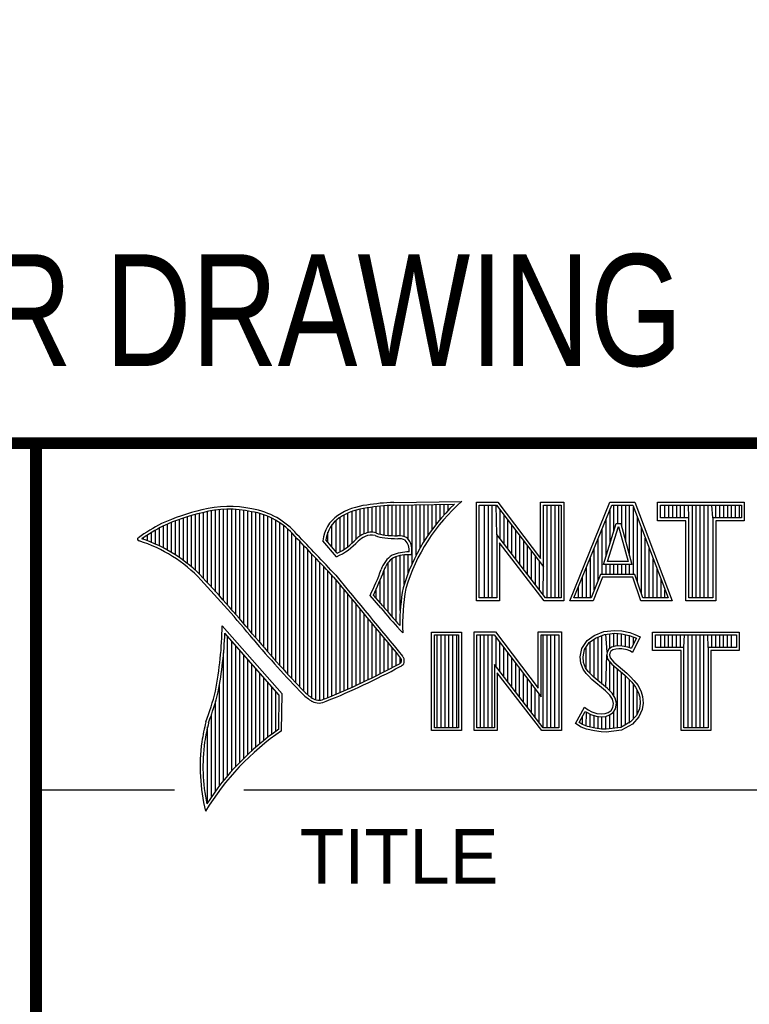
# Model space of a CAD drawing. Header units: inches. Extents: x 0 to 22, y 0 to 17.
# Tile 7 of 20: x 16.3 to 17.6, y 2 to 3.7. Entities that reach past the tile are written whole.
import ezdxf

# ---------------------------------------------------------------- set-up
doc = ezdxf.new("R2010")
doc.units = ezdxf.units.IN
doc.header["$LTSCALE"] = 1.21
doc.header["$MEASUREMENT"] = 0
doc.layers.get('0').update_dxf_attribs({"linetype": 'CONTINUOUS'})
doc.layers.add('DIMENSIONS', color=7, linetype='CONTINUOUS')
doc.styles.get("Standard").update_dxf_attribs({"font": 'txt', "width": 0.8})
doc.styles.add('TEXTSTYLE_2', font='txt')
doc.dimstyles.new('DIMSTYLE_2', dxfattribs={"dimtxt": 0.125, "dimasz": 0.18, "dimexe": 0.125, "dimexo": 0.0625, "dimgap": 0.03125, "dimtad": 0, "dimtih": 1, "dimtoh": 1, "dimdec": 3, "dimlfac": 0.5, "dimzin": 4, "dimdsep": 46, "dimtxsty": 'STANDARD', "dimblk": '_FILLED', "dimblk1": '_FILLED', "dimblk2": '_FILLED', "dimcen": 0.09, "dimadec": 0, "dimazin": 0, "dimtp": 0.001, "dimtm": 0.001, "dimtfac": 1, "dimtdec": 3, "dimtofl": 0, "dimtmove": 0, "dimatfit": 3, "dimldrblk": '_FILLED', "dimfxl": 1, "dimtolj": 1, "dimtzin": 4, "dimarcsym": 0})

# ---------------------------------------------------------------- blocks, each defined once
blk = doc.blocks.new('*D23')
at = {"layer": 'DIMENSIONS', "color": 2, "linetype": 'CONTINUOUS'}
blk.add_line((17.2414, 5.848), (17.2414, 5.173), dxfattribs=at)
at = {"layer": 'DIMENSIONS', "color": 2, "linetype": 'CONTINUOUS', "insert": (17.1789, 5.1105), "char_height": 0.125, "width": 1.625, "attachment_point": 3, "rotation": 90, "line_spacing_factor": 0.9}
blk.add_mtext('2X 3.094{\\Ftxt.shx;\\W1.000000;\\H0.125000; }[78.59]', dxfattribs=at)
blk = doc.blocks.new('_FILLED')
at = {"color": 0, "linetype": 'BYBLOCK'}
blk.add_solid([(0, 0), (-1, 0.1736), (-1, -0.1736)], dxfattribs=at)

msp = doc.modelspace()

# ---------------------------------------------------------------- linework, layer by layer
at = {"color": 2, "linetype": 'CONTINUOUS'}
for p, q in [((16.3737, 2.9596), (21.5037, 2.9596)), ((16.3737, 2.9596), (16.3737, 1.2496)), ((16.375, 2.96), (21.5, 2.96)), ((16.9332, 2.8053), (16.9332, 2.849)), ((16.9401, 2.8077), (16.9401, 2.8499)), ((16.9469, 2.8082), (16.9469, 2.8509)), ((16.9537, 2.8069), (16.9537, 2.8518)), ((16.9606, 2.8048), (16.9606, 2.8525)), ((16.9674, 2.8034), (16.9674, 2.8531)), ((16.9742, 2.8027), (16.9742, 2.8536)), ((16.981, 2.8023), (16.981, 2.854)), ((16.9838, 2.8589), (17.0997, 2.8607)), ((16.9839, 2.8541), (17.087, 2.8557)), ((16.9879, 2.802), (16.9879, 2.8542)), ((16.9947, 2.8019), (16.9947, 2.8543)), ((17.0015, 2.8005), (17.0015, 2.8544)), ((17.0083, 2.7963), (17.0083, 2.8545)), ((17.0152, 2.755), (17.0152, 2.8546)), ((17.022, 2.7691), (17.022, 2.8547)), ((17.0288, 2.7817), (17.0288, 2.8548)), ((17.0357, 2.7931), (17.0357, 2.8549)), ((17.0425, 2.8035), (17.0425, 2.855)), ((17.0493, 2.8131), (17.0493, 2.8551)), ((17.0561, 2.822), (17.0561, 2.8552)), ((17.063, 2.8303), (17.063, 2.8553)), ((17.0698, 2.8381), (17.0698, 2.8554)), ((17.0766, 2.8454), (17.0766, 2.8555)), ((17.1243, 2.8592), (17.1609, 2.8592)), ((17.1243, 2.6915), (17.1243, 2.8592)), ((17.1291, 2.8543), (17.1585, 2.8543)), ((17.1291, 2.6963), (17.1291, 2.8543)), ((17.1381, 2.6963), (17.1381, 2.8543)), ((17.1447, 2.6963), (17.1447, 2.8543)), ((17.1514, 2.6963), (17.1514, 2.8543)), ((17.1589, 2.8042), (17.1581, 2.8543)), ((17.1585, 2.8543), (17.2383, 2.7492)), ((17.1609, 2.8592), (17.2334, 2.7636)), ((17.2334, 2.8592), (17.2732, 2.8592)), ((17.2334, 2.7636), (17.2334, 2.8592)), ((17.2383, 2.8543), (17.2684, 2.8543)), ((17.2383, 2.7492), (17.2383, 2.8543)), ((17.2449, 2.6963), (17.2449, 2.8543)), ((17.2515, 2.6963), (17.2515, 2.8543)), ((17.2582, 2.6963), (17.2582, 2.8543)), ((17.2649, 2.6963), (17.2649, 2.8543)), ((17.2684, 2.8543), (17.2684, 2.6963)), ((17.2732, 2.8592), (17.2732, 2.6915)), ((17.2831, 2.6915), (17.3516, 2.8591)), ((17.2903, 2.6964), (17.3548, 2.8542)), ((17.3516, 2.8591), (17.3938, 2.8591)), ((17.3548, 2.8542), (17.3905, 2.8542)), ((17.3583, 2.8098), (17.3583, 2.8542)), ((17.365, 2.8228), (17.365, 2.8542)), ((17.3717, 2.817), (17.3717, 2.8542)), ((17.3784, 2.7925), (17.3784, 2.8542)), ((17.385, 2.7679), (17.385, 2.8542)), ((17.3905, 2.8542), (17.4504, 2.6964)), ((17.3917, 2.7364), (17.3917, 2.851)), ((17.3938, 2.8591), (17.4574, 2.6915)), ((17.4327, 2.8591), (17.5802, 2.8591)), ((17.4327, 2.8278), (17.4327, 2.8591)), ((17.4375, 2.8542), (17.5753, 2.8542)), ((17.4375, 2.8327), (17.4375, 2.8542)), ((17.4451, 2.8327), (17.4451, 2.8542)), ((17.4518, 2.8327), (17.4518, 2.8542)), ((17.4585, 2.8327), (17.4585, 2.8542)), ((17.4652, 2.8327), (17.4652, 2.8542)), ((17.4718, 2.8327), (17.4718, 2.8542)), ((17.4785, 2.8327), (17.4785, 2.8542)), ((17.4859, 2.8327), (17.4852, 2.8542)), ((17.4919, 2.6964), (17.4919, 2.8542)), ((17.4985, 2.6964), (17.4985, 2.8542)), ((17.5052, 2.6964), (17.5052, 2.8542)), ((17.5119, 2.6964), (17.5119, 2.8542)), ((17.5186, 2.6964), (17.5186, 2.8542)), ((17.5269, 2.8327), (17.5252, 2.8542)), ((17.5319, 2.8327), (17.5319, 2.8542)), ((17.5386, 2.8327), (17.5386, 2.8542)), ((17.5453, 2.8327), (17.5453, 2.8542)), ((17.5519, 2.8327), (17.5519, 2.8542)), ((17.5586, 2.8327), (17.5586, 2.8542)), ((17.5653, 2.8327), (17.5653, 2.8542)), ((17.572, 2.8327), (17.572, 2.8542)), ((17.5753, 2.8542), (17.5753, 2.8327)), ((17.5802, 2.8591), (17.5802, 2.8278)), ((16.626, 2.7601), (16.626, 2.8325)), ((16.6329, 2.7549), (16.6329, 2.8347)), ((16.6397, 2.7492), (16.6397, 2.8367)), ((16.6465, 2.7431), (16.6465, 2.8386)), ((16.6533, 2.7366), (16.6533, 2.8403)), ((16.6602, 2.7295), (16.6602, 2.8419)), ((16.667, 2.7221), (16.667, 2.8435)), ((16.6738, 2.7146), (16.6738, 2.8449)), ((16.6806, 2.707), (16.6806, 2.8459)), ((16.6875, 2.6995), (16.6875, 2.8467)), ((16.6943, 2.6918), (16.6943, 2.8472)), ((16.7011, 2.6841), (16.7011, 2.8474)), ((16.708, 2.6764), (16.708, 2.8474)), ((16.7148, 2.6685), (16.7148, 2.847)), ((16.7216, 2.6607), (16.7216, 2.8465)), ((16.7284, 2.6527), (16.7284, 2.8456)), ((16.7353, 2.6447), (16.7353, 2.8445)), ((16.7421, 2.6366), (16.7421, 2.8431)), ((16.7489, 2.6285), (16.7489, 2.8417)), ((16.7557, 2.6204), (16.7557, 2.84)), ((16.7626, 2.6125), (16.7626, 2.8378)), ((16.7694, 2.6046), (16.7694, 2.8352)), ((16.7762, 2.5968), (16.7762, 2.8321)), ((16.8923, 2.7747), (16.8923, 2.8335)), ((16.8991, 2.7788), (16.8991, 2.8375)), ((16.9059, 2.7837), (16.9059, 2.8408)), ((16.9128, 2.7896), (16.9128, 2.8436)), ((16.9196, 2.7966), (16.9196, 2.8459)), ((16.9264, 2.8018), (16.9264, 2.8477)), ((17.1648, 2.7965), (17.1648, 2.8461)), ((17.1714, 2.7879), (17.1714, 2.8373)), ((17.3517, 2.7882), (17.3517, 2.8465)), ((17.3984, 2.7232), (17.3984, 2.8334)), ((17.4859, 2.8327), (17.4375, 2.8327)), ((17.4859, 2.6964), (17.4859, 2.8327)), ((17.5753, 2.8327), (17.5269, 2.8327)), ((17.5269, 2.8327), (17.5269, 2.6964)), ((16.5851, 2.7849), (16.5851, 2.8154)), ((16.5919, 2.7815), (16.5919, 2.819)), ((16.5987, 2.7778), (16.5987, 2.8221)), ((16.6055, 2.7738), (16.6055, 2.8249)), ((16.6124, 2.7696), (16.6124, 2.8276)), ((16.6192, 2.765), (16.6192, 2.8301)), ((16.7831, 2.5891), (16.7831, 2.8284)), ((16.7899, 2.5815), (16.7899, 2.8242)), ((16.7967, 2.5739), (16.7967, 2.8193)), ((16.8786, 2.783), (16.8786, 2.8206)), ((16.8855, 2.7749), (16.8855, 2.8281)), ((17.1781, 2.7792), (17.1781, 2.8285)), ((17.1848, 2.7705), (17.1848, 2.8197)), ((17.3409, 2.7533), (17.3624, 2.8228)), ((17.345, 2.7666), (17.345, 2.8302)), ((17.3475, 2.7581), (17.3659, 2.8179)), ((17.3624, 2.8228), (17.3701, 2.8228)), ((17.3659, 2.8179), (17.3664, 2.8179)), ((17.3664, 2.8179), (17.3827, 2.7581)), ((17.3701, 2.8228), (17.389, 2.7533)), ((17.4051, 2.7034), (17.4051, 2.8158)), ((17.481, 2.8278), (17.4327, 2.8278)), ((17.481, 2.6915), (17.481, 2.8278)), ((17.5802, 2.8278), (17.5318, 2.8278)), ((17.5318, 2.8278), (17.5318, 2.6915)), ((16.5578, 2.796), (16.5578, 2.7989)), ((16.5646, 2.7936), (16.5646, 2.8033)), ((16.5714, 2.7909), (16.5714, 2.8075)), ((16.5782, 2.788), (16.5782, 2.8116)), ((16.8035, 2.5665), (16.8035, 2.8136)), ((16.8104, 2.5591), (16.8104, 2.807)), ((16.8172, 2.5519), (16.8172, 2.7996)), ((16.8718, 2.791), (16.8718, 2.8085)), ((17.2418, 2.6963), (17.1589, 2.8042)), ((17.1589, 2.8042), (17.1589, 2.6963)), ((17.1915, 2.7618), (17.1915, 2.8109)), ((17.1981, 2.7531), (17.1981, 2.8021)), ((17.3383, 2.7364), (17.3383, 2.8138)), ((17.4118, 2.6964), (17.4118, 2.7982)), ((16.824, 2.5447), (16.824, 2.7924)), ((16.8308, 2.5375), (16.8308, 2.7853)), ((16.8864, 2.7664), (16.8632, 2.7937)), ((16.8877, 2.7723), (16.8682, 2.7952)), ((17.2395, 2.6915), (17.1637, 2.7899)), ((17.1637, 2.7899), (17.1637, 2.6915)), ((17.2048, 2.7445), (17.2048, 2.7933)), ((17.2115, 2.7358), (17.2115, 2.7845)), ((17.325, 2.7101), (17.325, 2.7812)), ((17.3316, 2.7267), (17.3316, 2.7975)), ((16.8377, 2.5314), (16.8377, 2.7781)), ((16.8445, 2.5262), (16.8445, 2.7709)), ((16.9879, 2.6563), (16.9879, 2.7665)), ((16.9947, 2.6748), (16.9947, 2.7683)), ((17.0015, 2.7195), (17.0015, 2.7694)), ((17.0083, 2.7388), (17.0083, 2.7698)), ((17.2182, 2.7271), (17.2182, 2.7757)), ((17.2248, 2.7184), (17.2248, 2.7669)), ((17.3183, 2.6964), (17.3183, 2.7648)), ((17.4184, 2.6964), (17.4184, 2.7806)), ((16.8513, 2.523), (16.8513, 2.7637)), ((16.8581, 2.5224), (16.8581, 2.7565)), ((16.865, 2.5241), (16.865, 2.7493)), ((16.9742, 2.672), (16.9742, 2.7568)), ((16.981, 2.664), (16.981, 2.7634)), ((17.2315, 2.7098), (17.2315, 2.7581)), ((17.2382, 2.7011), (17.2383, 2.7492)), ((17.3116, 2.6964), (17.3116, 2.7485)), ((17.389, 2.7533), (17.3409, 2.7533)), ((17.345, 2.7364), (17.345, 2.7533)), ((17.3827, 2.7581), (17.3475, 2.7581)), ((17.3517, 2.7364), (17.3517, 2.7533)), ((17.3583, 2.7364), (17.3583, 2.7533)), ((17.365, 2.7364), (17.365, 2.7533)), ((17.3717, 2.7364), (17.3717, 2.7533)), ((17.3784, 2.7364), (17.3784, 2.7533)), ((17.385, 2.7364), (17.385, 2.7533)), ((17.4251, 2.6964), (17.4251, 2.763)), ((16.8718, 2.527), (16.8718, 2.7421)), ((16.8786, 2.5298), (16.8786, 2.7348)), ((16.9674, 2.6802), (16.9674, 2.7444)), ((17.3049, 2.6964), (17.3049, 2.7322)), ((17.3356, 2.7364), (17.3195, 2.6964)), ((17.3388, 2.7316), (17.3228, 2.6915)), ((17.394, 2.7364), (17.3356, 2.7364)), ((17.3905, 2.7316), (17.3388, 2.7316)), ((17.4039, 2.6915), (17.3905, 2.7316)), ((17.4074, 2.6964), (17.394, 2.7364)), ((17.4318, 2.6964), (17.4318, 2.7455)), ((16.8855, 2.5327), (16.8855, 2.727)), ((16.8923, 2.5356), (16.8923, 2.7187)), ((16.9606, 2.6882), (16.9606, 2.7266)), ((17.2983, 2.6964), (17.2983, 2.7158)), ((17.4385, 2.6964), (17.4385, 2.7279)), ((16.8991, 2.5385), (16.8991, 2.7104)), ((16.9059, 2.5415), (16.9059, 2.7022)), ((16.9616, 2.6797), (16.9434, 2.7005)), ((16.9653, 2.6828), (16.9492, 2.7013)), ((16.9537, 2.696), (16.9537, 2.7109)), ((17.4451, 2.6964), (17.4451, 2.7103)), ((16.9128, 2.5446), (16.9128, 2.6939)), ((16.9196, 2.5477), (16.9196, 2.6856)), ((17.1637, 2.6915), (17.1243, 2.6915)), ((17.1589, 2.6963), (17.1291, 2.6963)), ((17.2732, 2.6915), (17.2395, 2.6915)), ((17.2684, 2.6963), (17.2418, 2.6963)), ((17.3228, 2.6915), (17.2831, 2.6915)), ((17.3195, 2.6964), (17.2903, 2.6964)), ((17.4574, 2.6915), (17.4039, 2.6915)), ((17.4504, 2.6964), (17.4074, 2.6964)), ((17.5318, 2.6915), (17.481, 2.6915)), ((17.5269, 2.6964), (17.4859, 2.6964)), ((16.9264, 2.5508), (16.9264, 2.6774)), ((16.9332, 2.554), (16.9332, 2.6691)), ((16.7939, 2.533), (16.6919, 2.6489)), ((16.9401, 2.5573), (16.9401, 2.6608)), ((16.9469, 2.5606), (16.9469, 2.6526)), ((16.789, 2.5312), (16.6964, 2.6365)), ((16.7011, 2.3939), (16.7011, 2.6311)), ((16.9537, 2.5639), (16.9537, 2.6443)), ((16.9606, 2.5673), (16.9606, 2.6361)), ((16.999, 2.637), (16.9946, 2.6418)), ((17.0482, 2.6383), (17.0988, 2.6383)), ((17.0482, 2.4708), (17.0482, 2.6383)), ((17.0531, 2.6334), (17.0939, 2.6334)), ((17.0531, 2.4756), (17.0531, 2.6334)), ((17.0577, 2.4756), (17.0577, 2.6334)), ((17.0644, 2.4756), (17.0644, 2.6334)), ((17.071, 2.4756), (17.071, 2.6334)), ((17.0777, 2.4756), (17.0777, 2.6334)), ((17.0844, 2.4756), (17.0844, 2.6334)), ((17.0911, 2.4756), (17.0911, 2.6334)), ((17.0939, 2.6334), (17.0939, 2.4756)), ((17.0988, 2.6383), (17.0988, 2.4708)), ((17.1205, 2.6385), (17.1571, 2.6385)), ((17.1205, 2.4708), (17.1205, 2.6385)), ((17.1253, 2.6336), (17.1547, 2.6336)), ((17.1253, 2.4756), (17.1253, 2.6336)), ((17.1311, 2.4756), (17.1311, 2.6336)), ((17.1378, 2.4756), (17.1378, 2.6336)), ((17.1445, 2.4756), (17.1445, 2.6336)), ((17.1511, 2.4756), (17.1511, 2.6336)), ((17.1547, 2.6336), (17.2345, 2.5284)), ((17.1571, 2.6385), (17.2296, 2.5429)), ((17.2296, 2.6385), (17.2694, 2.6385)), ((17.2296, 2.5429), (17.2296, 2.6385)), ((17.2345, 2.6336), (17.2646, 2.6336)), ((17.2345, 2.5284), (17.2345, 2.6336)), ((17.2379, 2.4756), (17.2379, 2.6336)), ((17.2446, 2.4756), (17.2446, 2.6336)), ((17.2513, 2.4756), (17.2513, 2.6336)), ((17.2579, 2.4756), (17.2579, 2.6336)), ((17.2646, 2.6336), (17.2646, 2.4756)), ((17.2694, 2.6385), (17.2694, 2.4708)), ((17.3127, 2.6238), (17.3245, 2.6324)), ((17.3245, 2.6324), (17.3412, 2.639)), ((17.3269, 2.6281), (17.3424, 2.6343)), ((17.338, 2.5499), (17.338, 2.6326)), ((17.3412, 2.639), (17.3596, 2.641)), ((17.3424, 2.6343), (17.3597, 2.6362)), ((17.3466, 2.6041), (17.3447, 2.6345)), ((17.3514, 2.6103), (17.3514, 2.6353)), ((17.3581, 2.6135), (17.3581, 2.636)), ((17.3596, 2.641), (17.372, 2.6402)), ((17.3597, 2.6362), (17.3713, 2.6354)), ((17.3647, 2.6146), (17.3647, 2.6358)), ((17.3713, 2.6354), (17.3843, 2.6326)), ((17.3714, 2.6146), (17.3714, 2.6353)), ((17.372, 2.6402), (17.3856, 2.6373)), ((17.3781, 2.6134), (17.3781, 2.6339)), ((17.3843, 2.6326), (17.3921, 2.6299)), ((17.3848, 2.6117), (17.3848, 2.6324)), ((17.3856, 2.6373), (17.3939, 2.6344)), ((17.3914, 2.6176), (17.3914, 2.6301)), ((17.3939, 2.6344), (17.4031, 2.6301)), ((17.4242, 2.6383), (17.5717, 2.6383)), ((17.4242, 2.607), (17.4242, 2.6383)), ((17.429, 2.6334), (17.5669, 2.6334)), ((17.429, 2.6119), (17.429, 2.6334)), ((17.4382, 2.6119), (17.4382, 2.6334)), ((17.4448, 2.6119), (17.4448, 2.6334)), ((17.4515, 2.6119), (17.4515, 2.6334)), ((17.4582, 2.6119), (17.4582, 2.6334)), ((17.4649, 2.6119), (17.4649, 2.6334)), ((17.4716, 2.6119), (17.4716, 2.6334)), ((17.4774, 2.6119), (17.4782, 2.6334)), ((17.4849, 2.4756), (17.4849, 2.6334)), ((17.4916, 2.4756), (17.4916, 2.6334)), ((17.4983, 2.4756), (17.4983, 2.6334)), ((17.5049, 2.4756), (17.5049, 2.6334)), ((17.5116, 2.4756), (17.5116, 2.6334)), ((17.5185, 2.6119), (17.5183, 2.6334)), ((17.525, 2.6119), (17.525, 2.6334)), ((17.5316, 2.6119), (17.5316, 2.6334)), ((17.5383, 2.6119), (17.5383, 2.6334)), ((17.545, 2.6119), (17.545, 2.6334)), ((17.5517, 2.6119), (17.5517, 2.6334)), ((17.5583, 2.6119), (17.5583, 2.6334)), ((17.5669, 2.6334), (17.5669, 2.6119)), ((17.5717, 2.6383), (17.5717, 2.607)), ((16.708, 2.4018), (16.708, 2.6233)), ((16.7148, 2.4093), (16.7148, 2.6156)), ((16.9674, 2.5708), (16.9674, 2.6278)), ((16.9742, 2.5743), (16.9742, 2.6195)), ((17.1578, 2.5799), (17.1578, 2.6295)), ((17.1645, 2.5712), (17.1645, 2.6207)), ((17.3037, 2.6105), (17.3127, 2.6238)), ((17.3083, 2.6086), (17.3162, 2.6204)), ((17.3162, 2.6204), (17.3269, 2.6281)), ((17.318, 2.5677), (17.318, 2.6217)), ((17.3247, 2.561), (17.3247, 2.6265)), ((17.3314, 2.5555), (17.3314, 2.6299)), ((17.3604, 2.6142), (17.3543, 2.6124)), ((17.3664, 2.6148), (17.3604, 2.6142)), ((17.3726, 2.6145), (17.3664, 2.6148)), ((17.3819, 2.6126), (17.3726, 2.6145)), ((17.3966, 2.6278), (17.3879, 2.6106)), ((17.4031, 2.6301), (17.3899, 2.6036)), ((17.3921, 2.6299), (17.3966, 2.6278)), ((16.6943, 2.3857), (16.6943, 2.603)), ((16.7216, 2.4165), (16.7216, 2.6078)), ((16.7284, 2.4233), (16.7284, 2.6001)), ((16.981, 2.5778), (16.981, 2.6113)), ((16.9879, 2.5814), (16.9879, 2.603)), ((17.1712, 2.5625), (17.1712, 2.6119)), ((17.1778, 2.5539), (17.1778, 2.6031)), ((17.3009, 2.5961), (17.3037, 2.6105)), ((17.3058, 2.5959), (17.3083, 2.6086)), ((17.3113, 2.5744), (17.3113, 2.6131)), ((17.3447, 2.5443), (17.3461, 2.5993)), ((17.3466, 2.6041), (17.3461, 2.5993)), ((17.3461, 2.5993), (17.3477, 2.5922)), ((17.3497, 2.609), (17.3466, 2.6041)), ((17.3543, 2.6124), (17.3497, 2.609)), ((17.3513, 2.6025), (17.351, 2.5996)), ((17.351, 2.5996), (17.3521, 2.5944)), ((17.3533, 2.6056), (17.3513, 2.6025)), ((17.3565, 2.6079), (17.3533, 2.6056)), ((17.3614, 2.6094), (17.3565, 2.6079)), ((17.3665, 2.6099), (17.3614, 2.6094)), ((17.372, 2.6097), (17.3665, 2.6099)), ((17.3807, 2.6079), (17.372, 2.6097)), ((17.3853, 2.6065), (17.3807, 2.6079)), ((17.3873, 2.6109), (17.3819, 2.6126)), ((17.3899, 2.6036), (17.3853, 2.6065)), ((17.3879, 2.6106), (17.3873, 2.6109)), ((17.4726, 2.607), (17.4242, 2.607)), ((17.4774, 2.6119), (17.429, 2.6119)), ((17.4726, 2.4708), (17.4726, 2.607)), ((17.4774, 2.4756), (17.4774, 2.6119)), ((17.5669, 2.6119), (17.5185, 2.6119)), ((17.5185, 2.6119), (17.5185, 2.4756)), ((17.5717, 2.607), (17.5233, 2.607)), ((17.5233, 2.607), (17.5233, 2.4708)), ((16.7353, 2.4299), (16.7353, 2.5923)), ((16.7421, 2.4363), (16.7421, 2.5846)), ((16.9947, 2.5853), (16.9947, 2.5948)), ((17.238, 2.4756), (17.1551, 2.5834)), ((17.1551, 2.5834), (17.1551, 2.4756)), ((17.1845, 2.5452), (17.1845, 2.5943)), ((17.1912, 2.5365), (17.1912, 2.5855)), ((17.302, 2.5852), (17.3009, 2.5961)), ((17.3058, 2.5754), (17.302, 2.5852)), ((17.3068, 2.5863), (17.3058, 2.5959)), ((17.3101, 2.5777), (17.3068, 2.5863)), ((17.3477, 2.5922), (17.3547, 2.5835)), ((17.3514, 2.5381), (17.3514, 2.5876)), ((17.3521, 2.5944), (17.3582, 2.5869)), ((17.3547, 2.5835), (17.3771, 2.5649)), ((17.3581, 2.5298), (17.3581, 2.5807)), ((17.3582, 2.5869), (17.3804, 2.5685)), ((16.7489, 2.4424), (16.7489, 2.5768)), ((16.7557, 2.4482), (16.7557, 2.569)), ((17.2356, 2.4708), (17.1599, 2.5692)), ((17.1599, 2.5692), (17.1599, 2.4708)), ((17.1979, 2.5278), (17.1979, 2.5767)), ((17.2045, 2.5192), (17.2045, 2.5679)), ((17.3109, 2.5679), (17.3058, 2.5754)), ((17.3147, 2.571), (17.3101, 2.5777)), ((17.3153, 2.5636), (17.3109, 2.5679)), ((17.3243, 2.5614), (17.3147, 2.571)), ((17.321, 2.5578), (17.3153, 2.5636)), ((17.3647, 2.4755), (17.3647, 2.5752)), ((17.3714, 2.4763), (17.3714, 2.5696)), ((17.3771, 2.5649), (17.383, 2.559)), ((17.3781, 2.4808), (17.3781, 2.5639)), ((17.3804, 2.5685), (17.3864, 2.5624)), ((16.6875, 2.377), (16.6875, 2.5502)), ((16.7626, 2.4538), (16.7626, 2.5613)), ((16.7694, 2.4592), (16.7694, 2.5535)), ((17.2112, 2.5105), (17.2112, 2.5591)), ((17.2179, 2.5018), (17.2179, 2.5503)), ((17.3441, 2.5385), (17.321, 2.5578)), ((17.3474, 2.5421), (17.3243, 2.5614)), ((17.383, 2.559), (17.3888, 2.5529)), ((17.3848, 2.4834), (17.3848, 2.5571)), ((17.3864, 2.5624), (17.3925, 2.5561)), ((17.3888, 2.5529), (17.3953, 2.5446)), ((17.3914, 2.4908), (17.3914, 2.5495)), ((17.3925, 2.5561), (17.3994, 2.5472)), ((17.3994, 2.5472), (17.4046, 2.5368)), ((16.7762, 2.4644), (16.7762, 2.5458)), ((16.7831, 2.4694), (16.7831, 2.538)), ((16.788, 2.4729), (16.789, 2.5312)), ((16.7927, 2.4704), (16.7939, 2.533)), ((17.2246, 2.4931), (17.2246, 2.5415)), ((17.2312, 2.4844), (17.2312, 2.5327)), ((17.3516, 2.5311), (17.3441, 2.5385)), ((17.3554, 2.5341), (17.3474, 2.5421)), ((17.3559, 2.5241), (17.3516, 2.5311)), ((17.3604, 2.5261), (17.3554, 2.5341)), ((17.3953, 2.5446), (17.4001, 2.535)), ((17.3981, 2.4982), (17.3981, 2.5389)), ((17.4001, 2.535), (17.4024, 2.5275)), ((17.4046, 2.5368), (17.4072, 2.5285)), ((16.6806, 2.368), (16.6806, 2.52)), ((17.3579, 2.5169), (17.3559, 2.5241)), ((17.3565, 2.5097), (17.3579, 2.5169)), ((17.3629, 2.5171), (17.3604, 2.5261)), ((17.3611, 2.5079), (17.3629, 2.5171)), ((17.4031, 2.5174), (17.4016, 2.5077)), ((17.4024, 2.5275), (17.4031, 2.5174)), ((17.408, 2.5172), (17.4063, 2.5063)), ((17.4072, 2.5285), (17.408, 2.5172)), ((16.6738, 2.3584), (16.6738, 2.4982)), ((17.2931, 2.483), (17.3081, 2.5106)), ((17.2995, 2.4845), (17.3097, 2.5034)), ((17.3081, 2.5106), (17.3144, 2.506)), ((17.3097, 2.5034), (17.3119, 2.5018)), ((17.3113, 2.478), (17.3119, 2.5018)), ((17.3119, 2.5018), (17.3189, 2.4983)), ((17.3144, 2.506), (17.3207, 2.5028)), ((17.318, 2.4765), (17.318, 2.4986)), ((17.3189, 2.4983), (17.328, 2.4952)), ((17.3207, 2.5028), (17.3291, 2.5)), ((17.3247, 2.475), (17.3247, 2.4963)), ((17.3291, 2.5), (17.3366, 2.4991)), ((17.3366, 2.4991), (17.3435, 2.4997)), ((17.3435, 2.4997), (17.3487, 2.5017)), ((17.3446, 2.4949), (17.351, 2.4974)), ((17.3487, 2.5017), (17.3536, 2.5051)), ((17.351, 2.4974), (17.3572, 2.5017)), ((17.3514, 2.4737), (17.3514, 2.4975)), ((17.3536, 2.5051), (17.3565, 2.5097)), ((17.3572, 2.5017), (17.3611, 2.5079)), ((17.3581, 2.4746), (17.3581, 2.5024)), ((17.3967, 2.4966), (17.3868, 2.4857)), ((17.4016, 2.5077), (17.3967, 2.4966)), ((17.4063, 2.5063), (17.4008, 2.4939)), ((17.3026, 2.4766), (17.2931, 2.483)), ((17.3049, 2.4809), (17.2995, 2.4845)), ((17.3047, 2.481), (17.3047, 2.4941)), ((17.3132, 2.4775), (17.3049, 2.4809)), ((17.328, 2.4952), (17.3365, 2.4942)), ((17.3314, 2.474), (17.3314, 2.4948)), ((17.3365, 2.4942), (17.3446, 2.4949)), ((17.338, 2.473), (17.338, 2.494)), ((17.3447, 2.4728), (17.3447, 2.4949)), ((17.3868, 2.4857), (17.3699, 2.4761)), ((17.3899, 2.4818), (17.3714, 2.4714)), ((17.4008, 2.4939), (17.3899, 2.4818)), ((16.667, 2.3482), (16.667, 2.477)), ((17.0988, 2.4708), (17.0482, 2.4708)), ((17.0939, 2.4756), (17.0531, 2.4756)), ((17.1599, 2.4708), (17.1205, 2.4708)), ((17.1551, 2.4756), (17.1253, 2.4756)), ((17.2694, 2.4708), (17.2356, 2.4708)), ((17.2646, 2.4756), (17.238, 2.4756)), ((17.3118, 2.4729), (17.3026, 2.4766)), ((17.3254, 2.47), (17.3118, 2.4729)), ((17.3262, 2.4748), (17.3132, 2.4775)), ((17.3369, 2.4683), (17.3254, 2.47)), ((17.3373, 2.4731), (17.3262, 2.4748)), ((17.3452, 2.468), (17.3369, 2.4683)), ((17.345, 2.4729), (17.3373, 2.4731)), ((17.3699, 2.4761), (17.345, 2.4729)), ((17.3714, 2.4714), (17.3452, 2.468)), ((17.5233, 2.4708), (17.4726, 2.4708)), ((17.5185, 2.4756), (17.4774, 2.4756)), ((16.375, 2.37), (16.6109, 2.37)), ((16.7288, 2.37), (21.5, 2.37))]:
    msp.add_line(p, q, dxfattribs=at)
at = {"color": 7, "linetype": 'CONTINUOUS', "const_width": 0.02}
for points in [[(13.6, 2.9595), (21.5, 2.96)], [(16.375, 2.96), (16.375, 0.5)]]:
    msp.add_lwpolyline(points, dxfattribs=at)
at = {"color": 2, "linetype": 'CONTINUOUS'}
for centre, radius, start, end in [((16.7034, 2.6747), 0.1775, 77.2819, 105.0682), ((16.9502, 2.7423), 0.1128, 96.3009, 123.1685), ((16.9502, 2.7423), 0.108, 96.2443, 123.1259), ((17.0005, 2.4511), 0.4082, 92.3475, 98.8367), ((17.0005, 2.4511), 0.4034, 92.3569, 98.8525), ((17.308, 2.6221), 0.3216, 133.4014, 163.4571), ((17.308, 2.6221), 0.3168, 131.1193, 163.4132), ((16.7315, 2.5144), 0.3399, 102.6162, 114.8514), ((16.7315, 2.5144), 0.3351, 102.5989, 114.8296), ((16.7034, 2.6747), 0.1727, 77.2314, 105.1003), ((16.7222, 2.7226), 0.1221, 40.1653, 80.8429), ((16.7222, 2.7226), 0.1269, 40.2333, 80.7735), ((16.923, 2.7875), 0.0602, 125.032, 174.0466), ((16.923, 2.7875), 0.0554, 125.1142, 171.9572), ((16.7759, 2.4698), 0.3996, 117.9347, 124.5691), ((16.7759, 2.4698), 0.3948, 117.954, 124.0374), ((16.5507, 2.7963), 0.00298, 121.3543, 265.8048), ((9.1994, -4.4938), 10.5463, 43.2461, 43.76704), ((9.199, -4.4944), 10.5518, 43.24607, 43.76701), ((16.9517, 2.7612), 0.0478, 112.9196, 132.2699), ((16.9517, 2.7612), 0.043, 112.6662, 131.9321), ((16.9455, 2.7813), 0.0269, 72.6128, 117.3853), ((16.9455, 2.7813), 0.0221, 72.9381, 117.8635), ((16.977, 2.8697), 0.0718, 249.5515, 263.1636), ((16.977, 2.8697), 0.067, 249.4455, 263.1373), ((16.9944, 3.0501), 0.253, 264.1107, 269.1006), ((16.9944, 3.0501), 0.2482, 264.1189, 269.068), ((16.9917, 2.7681), 0.0339, 64.4685, 92.2537), ((16.9825, 2.7769), 0.0323, 347.1178, 42.4037), ((16.4773, 2.5601), 0.2445, 43.1672, 72.5708), ((16.4772, 2.5601), 0.2493, 43.1664, 71.8497), ((16.8429, 2.8642), 0.107, 293.9928, 318.4439), ((16.8429, 2.8642), 0.1022, 295.9966, 318.5916), ((16.9917, 2.7681), 0.0291, 66.3231, 92.5053), ((16.9825, 2.7769), 0.0275, 355.2987, 40.4494), ((17.0047, 2.732), 0.0441, 122.6948, 163.4996), ((17.0047, 2.732), 0.0393, 123.3496, 163.7165), ((17.0094, 2.698), 0.0767, 89.6565, 111.8738), ((17.0094, 2.698), 0.0719, 86.3769, 111.5054), ((117.205, 85.4976), 130.0576, 219.522219, 219.6006), ((117.1292, 85.4341), 129.954, 219.521832, 219.600442), ((16.5488, 2.8964), 0.4406, 333.6063, 339.8409), ((16.5488, 2.8963), 0.4454, 334.022, 339.8635), ((14.6645, 0.8858), 2.7122, 39.9143, 42.7655), ((14.6639, 0.8852), 2.7178, 39.9159, 42.7668), ((17.3248, 2.6518), 0.3309, 169.2392, 180.3763), ((17.3248, 2.6518), 0.3261, 169.2807, 182.6075), ((17.5234, 3.1364), 0.7192, 219.1032, 222.5932), ((17.5234, 3.1364), 0.724, 219.1087, 223.0885), ((16.0461, 2.6599), 0.6459, 349.0852, 359.0204), ((16.0461, 2.6599), 0.6507, 349.0758, 357.94), ((18.1342, 3.7937), 1.815, 220.0434, 224.0127), ((18.1343, 3.7937), 1.8102, 220.042, 224.0069), ((16.9709, 2.5786), 0.0336, 24.6866, 34.3242), ((16.3916, 3.7016), 1.269, 291.9871, 298.2491), ((16.98, 2.6057), 0.0252, 299.2501, 311.2614), ((16.98, 2.6057), 0.03, 299.1847, 314.8198), ((16.9709, 2.5786), 0.0288, 26.3697, 33.9), ((16.9687, 2.5899), 0.028, 353.6797, 3.043), ((16.9687, 2.5899), 0.0328, 350.4758, 4.7759), ((16.3917, 3.7016), 1.2737, 291.9984, 298.2504), ((16.2632, 2.6388), 0.4292, 339.0712, 346.3669), ((16.2632, 2.6388), 0.434, 339.1085, 346.381), ((16.9079, 2.6176), 0.116, 227.0911, 236.9191), ((16.9079, 2.6176), 0.1112, 227.1627, 236.7917), ((16.8565, 2.5437), 0.0261, 242.8484, 298.0511), ((16.8565, 2.5437), 0.0213, 243.4913, 298.7009), ((17.0658, 2.3848), 0.4141, 165.9359, 170.6858), ((17.0658, 2.3848), 0.4093, 165.9761, 170.6762), ((17.0508, 2.0969), 0.454, 124.6428, 148.5563), ((17.0508, 2.0969), 0.4588, 124.9509, 147.098), ((16.9723, 2.4095), 0.318, 172.3562, 193.7958), ((16.9723, 2.4095), 0.3132, 172.3688, 191.6866)]:
    msp.add_arc(centre, radius, start, end, dxfattribs=at)

# ---------------------------------------------------------------- texts
at = {"color": 7, "linetype": 'CONTINUOUS', "insert": (16.3742, 3.2811), "char_height": 0.19, "width": 2.432, "attachment_point": 2, "line_spacing_factor": 0.9}
msp.add_mtext('CUSTOMER DRAWING', dxfattribs=at)
at = {"color": 2, "linetype": 'CONTINUOUS', "insert": (16.8235, 2.303), "char_height": 0.093, "width": 0.465, "attachment_point": 1, "line_spacing_factor": 0.9, "style": 'TEXTSTYLE_2'}
msp.add_mtext('TITLE', dxfattribs=at)

# ---------------------------------------------------------------- dimensions: what is measured, and where the dimension line sits
at = {"layer": 'DIMENSIONS', "color": 2, "linetype": 'CONTINUOUS'}
dim = msp.add_ordinate_dim(feature_location=(17.2414, 5.848), offset=(0, -0.675), dtype=1, origin=(11.0534, 5.9105), text='2X <>', dimstyle='DIMSTYLE_2', dxfattribs=at)
dim.commit()
dim.dimension.update_dxf_attribs({"geometry": '*D23', "text_midpoint": (17.2414, 4.298)})

doc.saveas('drawing.dxf')
